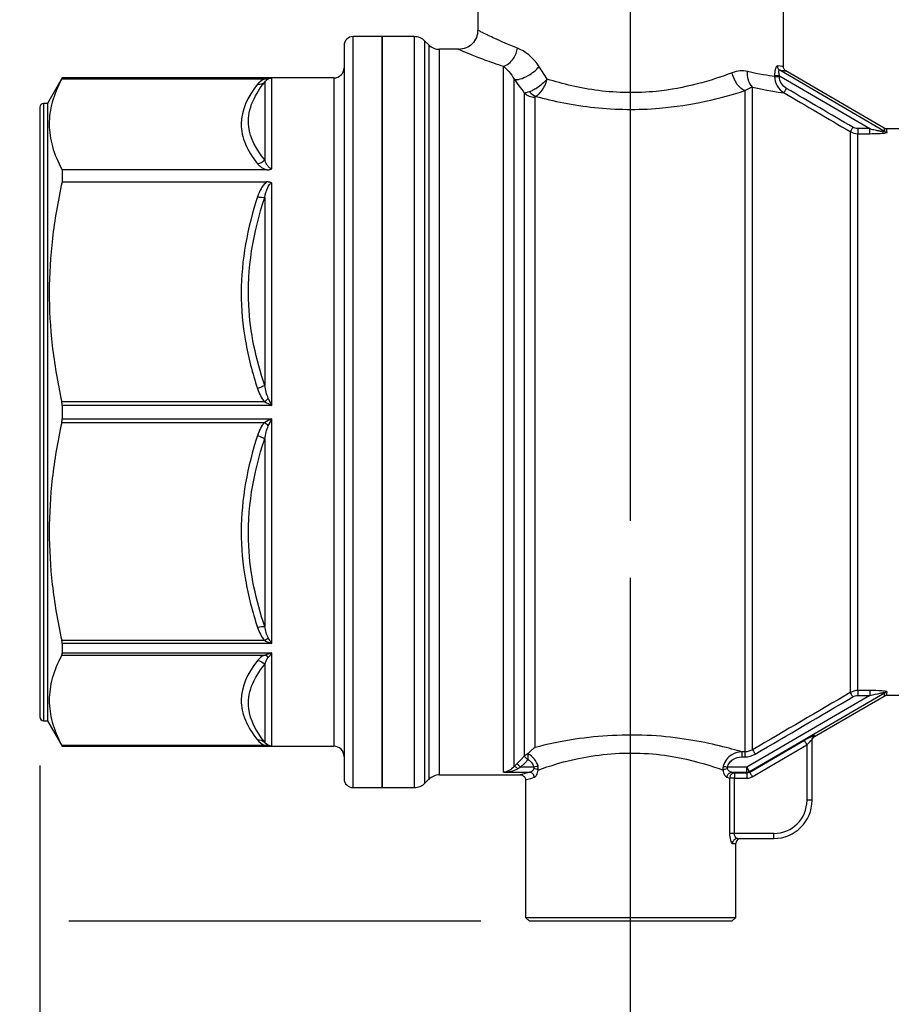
# Model space of a CAD drawing. Header units: inches. Extents: x 0.7 to 32.2, y 0.7 to 24.8.
# Tile 4 of 14: x 6.5 to 9.2, y 11.7 to 14.7. Entities that reach past the tile are written whole.
import ezdxf

# ---------------------------------------------------------------- set-up
doc = ezdxf.new("R2010")
doc.units = ezdxf.units.IN
doc.header["$LTSCALE"] = 3
doc.header["$MEASUREMENT"] = 0
doc.linetypes.add('SLD-Center', pattern=[0.75, 0.6, -0.05, 0.05, -0.05])
doc.linetypes.add('SLD-Solid', pattern=[0])
doc.layers.add('CENTER', color=40, linetype='SLD-Center')
doc.layers.add('DIMENSIONS', color=140, linetype='SLD-Solid', lineweight=25)
doc.styles.add('SLDTEXTSTYLE0', font='TXT', dxfattribs={"width": 0.7})
doc.dimstyles.new('SLDDIMSTYLE0', dxfattribs={"dimtxt": 0.254883, "dimasz": 0.39, "dimexe": 0, "dimexo": 0.0625, "dimgap": 0.063721, "dimtad": 0, "dimtih": 1, "dimtoh": 1, "dimrnd": 1e-09, "dimzin": 12, "dimdsep": 46, "dimtxsty": 'SLDTEXTSTYLE0', "dimsah": 1, "dimcen": 0.09, "dimadec": 0, "dimazin": 3, "dimtfac": 1, "dimtmove": 0, "dimatfit": 0, "dimfxl": 0, "dimfrac": 2, "dimtolj": 1, "dimtzin": 12, "dimarcsym": 0})
doc.dimstyles.new('SLDDIMSTYLE1', dxfattribs={"dimtxt": 0.254883, "dimasz": 0.39, "dimexe": 0, "dimexo": 0.0625, "dimgap": 0.063721, "dimtad": 0, "dimtih": 1, "dimtoh": 1, "dimrnd": 1e-09, "dimzin": 12, "dimdsep": 46, "dimtxsty": 'SLDTEXTSTYLE0', "dimsah": 1, "dimcen": 0.09, "dimadec": 0, "dimazin": 3, "dimtfac": 1, "dimtofl": 0, "dimtmove": 0, "dimatfit": 3, "dimfxl": 0, "dimfrac": 2, "dimtolj": 1, "dimtzin": 12, "dimarcsym": 0})

# ---------------------------------------------------------------- blocks, each defined once
blk = doc.blocks.new('_D')
at = {"layer": 'DIMENSIONS'}
for p, q in [((10.2627, 12.4305), (10.2627, 10.1885)), ((8.432, 11.0604), (8.432, 10.1885)), ((8.432, 10.5635), (7.682, 10.5635)), ((8.9557, 10.5635), (8.8702, 10.5635)), ((8.8702, 10.5635), (8.8702, 10.1584)), ((9.7132, 10.5635), (9.7987, 10.5635)), ((9.7987, 10.5635), (9.7987, 10.1584)), ((10.2627, 10.5635), (11.0127, 10.5635)), ((8.8702, 10.1584), (8.9557, 10.1584)), ((9.7987, 10.1584), (9.7132, 10.1584))]:
    blk.add_line(p, q, dxfattribs=at)
for points in [[(8.432, 10.5635), (8.042, 10.6235), (8.042, 10.5035)], [(10.2627, 10.5635), (10.6527, 10.5035), (10.6527, 10.6235)]]:
    blk.add_solid(points, dxfattribs=at)
at = {"layer": 'DIMENSIONS', "char_height": 0.25, "attachment_point": 1, "style": 'SLDTEXTSTYLE0'}
for s, insert in [('1.83', (8.9557, 10.9428)), ('46.5', (8.9557, 10.4806))]:
    blk.add_mtext(s, dxfattribs=dict(at, insert=insert))
blk = doc.blocks.new('_D_1')
at = {"layer": 'DIMENSIONS'}
for p, q in [((6.6052, 12.4305), (6.6052, 8.6602)), ((10.2627, 12.4305), (10.2627, 8.6602)), ((6.6052, 9.0352), (7.8693, 9.0352)), ((8.2147, 9.0352), (8.1291, 9.0352)), ((8.1291, 9.0352), (8.1291, 8.6301)), ((8.9721, 9.0352), (9.0577, 9.0352)), ((9.0577, 9.0352), (9.0577, 8.6301)), ((10.2627, 9.0352), (9.3175, 9.0352)), ((8.1291, 8.6301), (8.2147, 8.6301)), ((9.0577, 8.6301), (8.9721, 8.6301))]:
    blk.add_line(p, q, dxfattribs=at)
for points in [[(6.6052, 9.0352), (6.9952, 8.9752), (6.9952, 9.0952)], [(10.2627, 9.0352), (9.8727, 9.0952), (9.8727, 8.9752)]]:
    blk.add_solid(points, dxfattribs=at)
at = {"layer": 'DIMENSIONS', "char_height": 0.25, "attachment_point": 1, "style": 'SLDTEXTSTYLE0'}
for s, insert in [('3.66', (8.2147, 9.4145)), ('92.9', (8.2147, 8.9524))]:
    blk.add_mtext(s, dxfattribs=dict(at, insert=insert))
blk = doc.blocks.new('_D_3')
at = {"layer": 'DIMENSIONS'}
for p, q in [((8.3349, 16.0131), (4.5882, 16.0131)), ((4.9632, 16.0131), (4.9632, 14.2929)), ((4.4784, 13.8307), (4.3929, 13.8307)), ((4.3929, 13.8307), (4.3929, 13.4256)), ((5.4479, 13.8307), (5.5335, 13.8307)), ((5.5335, 13.8307), (5.5335, 13.4256)), ((4.3929, 13.4256), (4.4784, 13.4256)), ((5.5335, 13.4256), (5.4479, 13.4256)), ((4.9632, 11.9486), (4.9632, 13.3686)), ((6.5152, 11.9486), (4.5882, 11.9486)), ((7.969, 11.9486), (6.6952, 11.9486))]:
    blk.add_line(p, q, dxfattribs=at)
for points in [[(4.9632, 16.0131), (4.9032, 15.6231), (5.0232, 15.6231)], [(4.9632, 11.9486), (5.0232, 12.3386), (4.9032, 12.3386)]]:
    blk.add_solid(points, dxfattribs=at)
at = {"layer": 'DIMENSIONS', "char_height": 0.25, "attachment_point": 1, "style": 'SLDTEXTSTYLE0'}
for s, insert in [('4.06', (4.5845, 14.2101)), ('103.2', (4.4784, 13.7479))]:
    blk.add_mtext(s, dxfattribs=dict(at, insert=insert))
blk = doc.blocks.new('_D_4')
at = {"layer": 'DIMENSIONS'}
for p, q in [((8.432, 13.1872), (8.432, 18.1742)), ((14.5854, 16.5934), (14.5854, 18.1742)), ((8.432, 17.7992), (10.7995, 17.7992)), ((11.1449, 17.7992), (11.0593, 17.7992)), ((11.0593, 17.7992), (11.0593, 17.3942)), ((12.1144, 17.7992), (12.2, 17.7992)), ((12.2, 17.7992), (12.2, 17.3942)), ((14.5854, 17.7992), (12.4598, 17.7992)), ((11.0593, 17.3942), (11.1449, 17.3942)), ((12.2, 17.3942), (12.1144, 17.3942))]:
    blk.add_line(p, q, dxfattribs=at)
for points in [[(8.432, 17.7992), (8.822, 17.7392), (8.822, 17.8592)], [(14.5854, 17.7992), (14.1954, 17.8592), (14.1954, 17.7392)]]:
    blk.add_solid(points, dxfattribs=at)
at = {"layer": 'DIMENSIONS', "char_height": 0.25, "attachment_point": 1, "style": 'SLDTEXTSTYLE0'}
for s, insert in [('6.15', (11.251, 18.1786)), ('156.3', (11.1449, 17.7164))]:
    blk.add_mtext(s, dxfattribs=dict(at, insert=insert))

msp = doc.modelspace()

# ---------------------------------------------------------------- linework, layer by layer
for p, q in [((7.9595, 15.3443), (7.9595, 14.7045)), ((8.9044, 14.5923), (8.9044, 14.7795)), ((7.6642, 14.6849), (7.5737, 14.6849)), ((7.5737, 12.362), (7.5737, 14.6849)), ((7.7628, 14.6849), (7.6642, 14.6849)), ((7.6642, 14.6849), (7.6642, 12.362)), ((7.6642, 14.5964), (7.6642, 14.6849)), ((7.7628, 14.6849), (7.7628, 12.362)), ((7.5461, 14.6573), (7.5461, 12.3896)), ((7.8079, 14.6593), (7.7962, 14.671)), ((7.7962, 12.3759), (7.7962, 14.671)), ((7.8079, 14.6593), (7.8079, 12.3876)), ((7.9005, 14.6455), (7.8413, 14.6455)), ((7.8413, 12.4014), (7.8413, 14.6455)), ((7.6642, 12.362), (7.6642, 14.5964)), ((8.0384, 12.4094), (8.0384, 14.5929)), ((8.8772, 14.5633), (8.8772, 14.5617)), ((8.892, 14.5617), (8.892, 14.5633)), ((8.892, 14.5633), (9.1714, 14.4001)), ((9.2174, 14.3913), (8.893, 14.5808)), ((9.2156, 14.4016), (8.9122, 14.5788)), ((6.6743, 14.5569), (6.6288, 14.4782)), ((6.6731, 14.5543), (7.3007, 14.5543)), ((7.5146, 14.5569), (6.6743, 14.5569)), ((6.6743, 14.5569), (6.6743, 14.5567)), ((6.6743, 14.5567), (7.323, 14.5567)), ((7.3007, 14.5443), (7.3007, 14.3039)), ((7.323, 14.2765), (7.323, 14.5567)), ((7.5146, 14.5569), (7.5146, 12.49)), ((8.0718, 12.4269), (8.0718, 14.553)), ((8.8091, 12.4792), (8.8091, 14.5284)), ((8.1032, 14.5104), (8.1032, 12.4588)), ((8.1366, 12.4861), (8.1366, 14.4977)), ((8.7854, 14.5177), (8.7854, 12.4727)), ((6.6052, 14.4664), (6.6052, 12.5805)), ((6.6288, 14.4782), (6.617, 14.4782)), ((6.617, 14.4782), (6.617, 12.5687)), ((6.6288, 14.4782), (6.6288, 12.5687)), ((9.111, 14.391), (9.111, 12.6559)), ((9.1714, 14.4001), (9.1347, 14.4001)), ((9.1347, 12.6623), (9.1347, 14.3846)), ((9.1347, 14.3846), (9.1714, 14.3846)), ((9.3496, 14.3994), (9.2236, 14.3994)), ((6.6743, 14.2726), (6.6743, 14.2353)), ((7.3071, 14.2726), (6.6743, 14.2726)), ((6.6743, 14.2353), (7.3071, 14.2353)), ((7.323, 13.5438), (7.323, 14.2312)), ((7.3007, 14.1868), (7.3007, 13.6062)), ((7.3007, 13.5552), (6.6731, 13.5552)), ((6.6743, 13.5438), (6.6743, 13.5031)), ((7.323, 13.5438), (6.6743, 13.5438)), ((6.6731, 13.4916), (7.3007, 13.4916)), ((6.6743, 13.5031), (7.323, 13.5031)), ((7.323, 12.8072), (7.323, 13.5031)), ((7.3007, 13.4406), (7.3007, 12.8601)), ((7.3007, 12.817), (6.6731, 12.817)), ((6.6743, 12.8072), (6.6743, 12.7784)), ((7.323, 12.8072), (6.6743, 12.8072)), ((6.6731, 12.772), (7.3007, 12.772)), ((6.6743, 12.7784), (7.323, 12.7784)), ((7.323, 12.4902), (7.323, 12.7784)), ((7.3007, 12.743), (7.3007, 12.5026)), ((9.1714, 12.6468), (8.7917, 12.425)), ((8.7996, 12.4115), (9.2174, 12.6556)), ((9.0008, 12.5198), (9.2156, 12.6453)), ((9.1714, 12.6623), (9.1347, 12.6623)), ((9.1347, 12.6468), (9.1714, 12.6468)), ((9.2236, 12.6475), (9.3496, 12.6475)), ((6.617, 12.5687), (6.6288, 12.5687)), ((6.6288, 12.5687), (6.6743, 12.49)), ((7.3007, 12.4926), (6.6731, 12.4926)), ((6.6743, 12.4902), (6.6743, 12.49)), ((7.323, 12.4902), (6.6743, 12.4902)), ((6.6743, 12.49), (7.5146, 12.49)), ((8.9693, 12.508), (8.8002, 12.4092)), ((8.8081, 12.3957), (8.9772, 12.4944)), ((8.9772, 12.4944), (8.9772, 12.3227)), ((8.993, 12.3227), (8.993, 12.5097)), ((8.7854, 12.4727), (8.7762, 12.4727)), ((8.7762, 12.4571), (8.7854, 12.4571)), ((7.8413, 12.4014), (8.0915, 12.4014)), ((8.0384, 12.4094), (8.1196, 12.4094)), ((8.1322, 12.425), (8.0918, 12.425)), ((8.7917, 12.425), (8.7317, 12.425)), ((8.7443, 12.4094), (8.7917, 12.4094)), ((8.7923, 12.4071), (8.7528, 12.4071)), ((8.7528, 12.4071), (8.7528, 12.3914)), ((8.7996, 12.4115), (8.7917, 12.425)), ((8.7917, 12.4094), (8.7917, 12.425)), ((8.7917, 12.4094), (8.7923, 12.4071)), ((8.8002, 12.4092), (8.7996, 12.4115)), ((7.7962, 12.3759), (7.8079, 12.3876)), ((8.1072, 12.3857), (8.1072, 11.9604)), ((8.738, 12.3914), (8.738, 12.2203)), ((8.7528, 12.3914), (8.738, 12.3914)), ((8.7528, 12.3914), (8.7923, 12.3914)), ((8.7528, 12.2203), (8.7528, 12.3914)), ((7.5737, 12.362), (7.6642, 12.362)), ((7.6642, 12.362), (7.7628, 12.362)), ((8.993, 12.3227), (8.9772, 12.3227)), ((8.8749, 12.2203), (8.7528, 12.2203)), ((8.8749, 12.2045), (8.8749, 12.2203)), ((8.747, 12.1888), (8.7568, 12.1888)), ((8.7568, 11.9604), (8.7568, 12.1888)), ((8.7623, 12.2045), (8.8749, 12.2045)), ((8.1072, 11.9604), (8.119, 11.9486)), ((8.1072, 11.9604), (8.7568, 11.9604)), ((8.745, 11.9486), (8.119, 11.9486)), ((8.745, 11.9486), (8.7568, 11.9604))]:
    msp.add_line(p, q)
at = {"flags": 128}
for points in [[(8.1032, 12.4588), (8.0905, 12.4461), (8.0806, 12.436)], [(8.0918, 12.425), (8.1044, 12.4378), (8.1143, 12.4478)]]:
    msp.add_lwpolyline(points, dxfattribs=at)
for centre, radius, start, end in [((7.5737, 14.6573), 0.0276, 90, 180), ((7.7628, 14.6376), 0.0472, 45, 90), ((7.8413, 14.6927), 0.0472, 225, 270), ((7.5146, 14.5884), 0.0315, 270, 0), ((6.617, 14.4664), 0.0118, 90, 180), ((6.617, 12.5805), 0.0118, 180, 270), ((7.5146, 12.4585), 0.0315, 0, 90), ((7.8413, 12.3541), 0.0472, 90, 135), ((7.5737, 12.3896), 0.0276, 180, 270), ((7.7628, 12.4093), 0.0472, 270, 315), ((8.8749, 12.3227), 0.1024, 270, 0), ((8.8749, 12.3227), 0.1181, 270, 0), ((8.7725, 12.1888), 0.0157, 90, 180)]:
    msp.add_arc(centre, radius, start, end)
for points, knots in [([(7.9596, 14.7045), (7.9587, 14.6967), (7.9569, 14.6813), (7.9433, 14.6617), (7.9237, 14.6482), (7.9083, 14.6464), (7.9005, 14.6454)], [0, 0, 0, 0, 0.250385, 0.500126, 0.750051, 1, 1, 1, 1]), ([(8.0821, 14.6492), (8.0682, 14.6548), (8.042, 14.6654), (8.0127, 14.6786), (7.9937, 14.6877), (7.9814, 14.6936), (7.9732, 14.6976), (7.9635, 14.7025), (7.9569, 14.7058), (7.9595, 14.7045), (7.9595, 14.7045)], [0, 0, 0, 0, 0.189828, 0.356822, 0.501099, 0.5878, 0.673022, 0.756791, 0.999711, 1, 1, 1, 1]), ([(8.0384, 14.5929), (8.05, 14.596), (8.0702, 14.6118), (8.0803, 14.638), (8.0821, 14.6492)], [0, 0, 0, 0, 0.571429, 1, 1, 1, 1]), ([(7.9005, 14.6455), (7.9005, 14.6455), (7.8975, 14.6468), (7.9079, 14.6422), (7.9339, 14.6315), (7.9774, 14.614), (8.018, 14.6), (8.0384, 14.5929)], [0, 0, 0, 0, 0.000318, 0.247212, 0.496959, 0.746888, 1, 1, 1, 1]), ([(8.0718, 14.553), (8.0764, 14.5515), (8.0893, 14.5521), (8.1191, 14.5648), (8.14, 14.5816), (8.1489, 14.5918)], [0, 0, 0, 0, 0.285714, 0.571429, 1, 1, 1, 1]), ([(8.8858, 14.5943), (8.8846, 14.5944), (8.882, 14.5925), (8.8782, 14.5817), (8.8772, 14.5701), (8.8772, 14.5633)], [0, 0, 0, 0, 0.0344853, 0.0689707, 0.1206987, 0.1206987, 0.1206987, 0.1206987]), ([(8.8858, 14.5943), (8.8858, 14.5912), (8.8873, 14.5858), (8.8911, 14.582), (8.893, 14.5808)], [0, 0, 0, 0, 0.571429, 1, 1, 1, 1]), ([(8.9121, 14.5787), (8.911, 14.5795), (8.9087, 14.581), (8.9063, 14.5844), (8.9046, 14.5882), (8.9044, 14.5909), (8.9043, 14.5923)], [0, 0, 0, 0, 0.250048, 0.499995, 0.750009, 1, 1, 1, 1]), ([(8.7462, 14.5729), (8.6815, 14.5485), (8.5443, 14.5083), (8.3308, 14.5115), (8.2218, 14.5382), (8.1737, 14.5534)], [8.561888, 8.561888, 8.561888, 8.561888, 9.326877, 9.83687, 10.33779, 10.33779, 10.33779, 10.33779]), ([(8.7854, 14.5177), (8.7753, 14.5215), (8.7577, 14.5374), (8.7482, 14.5623), (8.7462, 14.5729)], [0, 0, 0, 0, 0.571429, 1, 1, 1, 1]), ([(8.8091, 14.5284), (8.8026, 14.5345), (8.7941, 14.5497), (8.7927, 14.5688), (8.7934, 14.577)], [0, 0, 0, 0, 0.571429, 1, 1, 1, 1]), ([(8.892, 14.5633), (8.8888, 14.5633), (8.8856, 14.5633), (8.8803, 14.5633), (8.8782, 14.5633), (8.8772, 14.5633)], [0, 0, 0, 0, 0.5, 0.5, 1, 1, 1, 1]), ([(8.8772, 14.5617), (8.8782, 14.5617), (8.8803, 14.5617), (8.8856, 14.5617), (8.8888, 14.5617), (8.892, 14.5617)], [0, 0, 0, 0, 0.5, 0.5, 1, 1, 1, 1]), ([(8.893, 14.5808), (8.8927, 14.5808), (8.8921, 14.581), (8.8913, 14.5808), (8.8905, 14.5802), (8.8898, 14.579), (8.8894, 14.5767), (8.8894, 14.5736), (8.89, 14.5701), (8.8909, 14.5665), (8.8916, 14.5644), (8.892, 14.5633)], [0, 0, 0, 0, 0.079616, 0.154492, 0.225822, 0.333849, 0.445664, 0.584543, 0.745265, 0.865781, 1, 1, 1, 1]), ([(8.893, 14.5808), (8.8986, 14.5802), (8.9098, 14.579), (8.9114, 14.5789), (8.9122, 14.5788)], [0, 0, 0, 0, 0.499481, 1, 1, 1, 1]), ([(6.6731, 14.5543), (6.6597, 14.5292), (6.6501, 14.5054), (6.6374, 14.4589), (6.6344, 14.4362), (6.6346, 14.3909), (6.6378, 14.3682), (6.6508, 14.3216), (6.6606, 14.2978), (6.6743, 14.2726)], [0, 0, 0, 0, 0.25, 0.25, 0.5, 0.5, 0.75, 0.75, 1, 1, 1, 1]), ([(7.2784, 14.5374), (7.2467, 14.4978), (7.2283, 14.4562), (7.2279, 14.3938), (7.2324, 14.373), (7.2498, 14.3319), (7.2625, 14.3116), (7.2784, 14.2917)], [0, 0, 0, 0, 0.5, 0.5, 0.75, 0.75, 1, 1, 1, 1]), ([(7.3007, 14.3039), (7.2735, 14.3367), (7.2316, 14.4166), (7.2644, 14.4992), (7.3007, 14.5443)], [0, 0, 0, 0, 0.707436, 1.650685, 1.650685, 1.650685, 1.650685]), ([(7.3118, 14.554), (7.3154, 14.5556), (7.3191, 14.5565), (7.3228, 14.5567), (7.3229, 14.5567), (7.323, 14.5567)], [-0.08206188, -0.08206188, -0.08206188, -0.08206188, -0.00160652, -0.00160652, 0, 0, 0, 0]), ([(8.1737, 14.5534), (8.1736, 14.5533), (8.1736, 14.5532), (8.165, 14.5432), (8.1497, 14.5299), (8.1299, 14.5185), (8.1224, 14.5154), (8.1189, 14.5142)], [-0.00025301, -0.00025301, -0.00025301, -0.00025301, 0, 0, 0.02264497, 0.0301933, 0.03774162, 0.03774162, 0.03774162, 0.03774162]), ([(8.1385, 14.5), (8.1415, 14.5016), (8.1475, 14.5058), (8.1617, 14.5212), (8.1702, 14.5394), (8.1737, 14.5531), (8.1737, 14.5533), (8.1737, 14.5534)], [-0.00025301, -0.00025301, -0.00025301, -0.00025301, 0.00729532, 0.01484364, 0.03748861, 0.03748861, 0.03774162, 0.03774162, 0.03774162, 0.03774162]), ([(8.1385, 14.5), (8.1933, 14.4852), (8.3169, 14.4595), (8.5583, 14.4565), (8.7127, 14.4945), (8.7854, 14.5177)], [8.561888, 8.561888, 8.561888, 8.561888, 9.071881, 9.581874, 10.346863, 10.346863, 10.346863, 10.346863]), ([(9.1347, 14.4001), (9.1347, 14.3964), (9.1347, 14.3928), (9.1347, 14.3872), (9.1347, 14.3853), (9.1347, 14.3846)], [0, 0, 0, 0, 0.5, 0.5, 1, 1, 1, 1]), ([(9.1714, 14.3846), (9.1714, 14.3853), (9.1714, 14.3872), (9.1714, 14.3928), (9.1714, 14.3964), (9.1714, 14.4001)], [0, 0, 0, 0, 0.5, 0.5, 1, 1, 1, 1]), ([(9.1714, 14.4001), (9.1743, 14.3994), (9.1797, 14.398), (9.1873, 14.3963), (9.1939, 14.3948), (9.1988, 14.3937), (9.2024, 14.393), (9.2058, 14.3924), (9.2095, 14.3917), (9.2131, 14.3912), (9.2157, 14.3909), (9.2173, 14.3909), (9.2174, 14.3912), (9.2174, 14.3913)], [0, 0, 0, 0, 0.172476, 0.323673, 0.45365, 0.5625, 0.61991, 0.672092, 0.768271, 0.846412, 0.908231, 0.957192, 1, 1, 1, 1]), ([(9.1714, 14.3846), (9.1809, 14.3846), (9.1967, 14.3849), (9.2145, 14.3862), (9.2235, 14.3878), (9.2254, 14.3888), (9.2253, 14.3892)], [0, 0, 0, 0, 0.0721916, 0.1203193, 0.1443832, 0.1684471, 0.1684471, 0.1684471, 0.1684471]), ([(9.2236, 14.3994), (9.2222, 14.3995), (9.2194, 14.3997), (9.2169, 14.4009), (9.2156, 14.4016)], [0, 0, 0, 0, 0.499999, 1, 1, 1, 1]), ([(7.2784, 14.2917), (7.2813, 14.2882), (7.2848, 14.2847), (7.2915, 14.2797), (7.294, 14.2781), (7.2998, 14.2751), (7.3032, 14.2738), (7.3071, 14.2726)], [0, 0, 0, 0, 0.5, 0.5, 0.75, 0.75, 1, 1, 1, 1]), ([(7.323, 14.2765), (7.3193, 14.2765), (7.3127, 14.2803), (7.3056, 14.2905), (7.3023, 14.2989), (7.3007, 14.3039)], [-0.2980604, -0.2980604, -0.2980604, -0.2980604, -0.2433855, -0.1887106, -0.1066982, -0.1066982, -0.1066982, -0.1066982]), ([(7.3071, 14.2726), (7.3073, 14.2726), (7.3078, 14.2726), (7.3089, 14.2726), (7.3105, 14.2727), (7.3126, 14.2729), (7.3155, 14.2734), (7.3186, 14.2742), (7.3213, 14.2754), (7.3225, 14.2762), (7.323, 14.2765)], [0, 0, 0, 0, 0.027852, 0.090473, 0.18577, 0.309676, 0.45659, 0.708776, 0.882878, 1, 1, 1, 1]), ([(6.6743, 14.2353), (6.6606, 14.1746), (6.6508, 14.117), (6.6378, 14.0045), (6.6346, 13.9498), (6.6344, 13.8403), (6.6374, 13.7855), (6.6501, 13.6733), (6.6597, 13.6158), (6.6731, 13.5552)], [0, 0, 0, 0, 0.25, 0.25, 0.5, 0.5, 0.75, 0.75, 1, 1, 1, 1]), ([(7.3071, 14.2353), (7.3031, 14.2326), (7.2998, 14.2292), (7.294, 14.222), (7.2915, 14.2182), (7.2847, 14.2063), (7.2813, 14.1977), (7.2784, 14.1891)], [0, 0, 0, 0, 0.25, 0.25, 0.5, 0.5, 1, 1, 1, 1]), ([(7.3007, 14.1868), (7.3028, 14.1979), (7.3062, 14.2116), (7.3143, 14.2268), (7.3193, 14.2312), (7.323, 14.2312)], [-0.1913616, -0.1913616, -0.1913616, -0.1913616, -0.0820121, -0.0546748, 0, 0, 0, 0]), ([(7.323, 14.2312), (7.3225, 14.2315), (7.3214, 14.2323), (7.3191, 14.2334), (7.316, 14.2344), (7.3128, 14.235), (7.31, 14.2353), (7.3082, 14.2354), (7.3073, 14.2353), (7.3071, 14.2353)], [0, 0, 0, 0, 0.111373, 0.266152, 0.478781, 0.684958, 0.848722, 0.956429, 1, 1, 1, 1]), ([(7.2784, 14.1891), (7.2467, 14.0935), (7.2283, 13.9931), (7.2279, 13.8425), (7.2324, 13.7922), (7.2498, 13.6929), (7.2625, 13.6438), (7.2784, 13.596)], [0, 0, 0, 0, 0.5, 0.5, 0.75, 0.75, 1, 1, 1, 1]), ([(7.3007, 13.6062), (7.2735, 13.6865), (7.2315, 13.8815), (7.2644, 14.0792), (7.3007, 14.1868)], [0, 0, 0, 0, 0.707444, 1.650702, 1.650702, 1.650702, 1.650702]), ([(7.323, 13.5438), (7.3229, 13.5439), (7.3228, 13.5441), (7.3191, 13.5516), (7.3154, 13.559), (7.3118, 13.5661)], [-0.00160954, -0.00160954, -0.00160954, -0.00160954, 0, 0, 0.08045236, 0.08045236, 0.08045236, 0.08045236]), ([(6.6731, 13.4916), (6.6598, 13.4315), (6.6502, 13.3744), (6.6376, 13.263), (6.6345, 13.2087), (6.6345, 13.1), (6.6376, 13.0456), (6.6502, 12.9342), (6.6598, 12.8771), (6.6731, 12.817)], [0, 0, 0, 0, 0.25, 0.25, 0.5, 0.5, 0.75, 0.75, 1, 1, 1, 1]), ([(7.3118, 13.4808), (7.3154, 13.4879), (7.3191, 13.4953), (7.3228, 13.5028), (7.3229, 13.5029), (7.323, 13.5031)], [-0.08206181, -0.08206181, -0.08206181, -0.08206181, -0.00159889, -0.00159889, 0, 0, 0, 0]), ([(7.2784, 13.4509), (7.2467, 13.3552), (7.2283, 13.2547), (7.2279, 13.104), (7.2324, 13.0538), (7.2498, 12.9546), (7.2625, 12.9056), (7.2784, 12.8577)], [0, 0, 0, 0, 0.5, 0.5, 0.75, 0.75, 1, 1, 1, 1]), ([(7.3007, 12.8601), (7.2735, 12.9407), (7.2316, 13.1362), (7.2644, 13.3337), (7.3007, 13.4406)], [0, 0, 0, 0, 0.707436, 1.650685, 1.650685, 1.650685, 1.650685]), ([(7.323, 12.8072), (7.3229, 12.8073), (7.3228, 12.8074), (7.3191, 12.8128), (7.3154, 12.8187), (7.3118, 12.8249)], [-0.00159889, -0.00159889, -0.00159889, -0.00159889, 0, 0, 0.08046292, 0.08046292, 0.08046292, 0.08046292]), ([(6.6731, 12.772), (6.6598, 12.7471), (6.6502, 12.7235), (6.6376, 12.6773), (6.6345, 12.6548), (6.6345, 12.6098), (6.6376, 12.5873), (6.6502, 12.5411), (6.6598, 12.5175), (6.6731, 12.4926)], [0, 0, 0, 0, 0.25, 0.25, 0.5, 0.5, 0.75, 0.75, 1, 1, 1, 1]), ([(7.3118, 12.7646), (7.3154, 12.7684), (7.3191, 12.773), (7.3228, 12.7782), (7.3229, 12.7783), (7.323, 12.7784)], [-0.08206183, -0.08206183, -0.08206183, -0.08206183, -0.00160097, -0.00160097, 0, 0, 0, 0]), ([(7.2784, 12.7551), (7.2467, 12.7155), (7.2283, 12.6739), (7.2279, 12.6115), (7.2324, 12.5907), (7.2498, 12.5496), (7.2625, 12.5293), (7.2784, 12.5095)], [0, 0, 0, 0, 0.5, 0.5, 0.75, 0.75, 1, 1, 1, 1]), ([(7.3007, 12.5026), (7.2735, 12.5364), (7.2315, 12.6181), (7.2644, 12.6993), (7.3007, 12.743)], [0, 0, 0, 0, 0.707444, 1.650702, 1.650702, 1.650702, 1.650702]), ([(9.1347, 12.6623), (9.1347, 12.6616), (9.1347, 12.6597), (9.1347, 12.6541), (9.1347, 12.6504), (9.1347, 12.6468)], [0, 0, 0, 0, 0.5, 0.5, 1, 1, 1, 1]), ([(9.2253, 12.6576), (9.2254, 12.6581), (9.2223, 12.6596), (9.2032, 12.6618), (9.184, 12.6623), (9.1714, 12.6623)], [0, 0, 0, 0, 0.0240591, 0.0721773, 0.1684137, 0.1684137, 0.1684137, 0.1684137]), ([(9.1714, 12.6468), (9.1824, 12.6496), (9.1991, 12.6534), (9.2153, 12.6562), (9.2176, 12.6559), (9.2174, 12.6556)], [0, 0, 0, 0, 0.0962364, 0.1443546, 0.1684137, 0.1684137, 0.1684137, 0.1684137]), ([(9.2157, 12.6454), (9.2169, 12.646), (9.2194, 12.6472), (9.2222, 12.6474), (9.2236, 12.6475)], [0, 0, 0, 0, 0.499998, 1, 1, 1, 1]), ([(8.7762, 12.4727), (8.7406, 12.4831), (8.653, 12.5067), (8.4591, 12.5298), (8.2766, 12.519), (8.1706, 12.495), (8.1366, 12.4862)], [5.276211, 5.276211, 5.276211, 5.276211, 5.891619, 6.199323, 6.814731, 7.224008, 7.224008, 7.224008, 7.224008]), ([(9.0008, 12.5232), (9.0008, 12.5236), (8.999, 12.5233), (8.9893, 12.5191), (8.978, 12.513), (8.9693, 12.508)], [0, 0, 0, 0, 0.0380455, 0.0570683, 0.1331593, 0.1331593, 0.1331593, 0.1331593]), ([(8.993, 12.5062), (8.9931, 12.5076), (8.9933, 12.5103), (8.9949, 12.5141), (8.9974, 12.5174), (8.9997, 12.519), (9.0008, 12.5198)], [0, 0, 0, 0, 0.250093, 0.500028, 0.750014, 1, 1, 1, 1]), ([(7.323, 12.4902), (7.3229, 12.4902), (7.3228, 12.4902), (7.3191, 12.4904), (7.3154, 12.4913), (7.3118, 12.4929)], [-0.00160097, -0.00160097, -0.00160097, -0.00160097, 0, 0, 0.08046087, 0.08046087, 0.08046087, 0.08046087]), ([(8.9772, 12.4944), (8.9753, 12.4978), (8.9734, 12.5011), (8.9705, 12.506), (8.9695, 12.5076), (8.9693, 12.508)], [0, 0, 0, 0, 0.5, 0.5, 1, 1, 1, 1]), ([(8.9772, 12.4944), (8.9815, 12.4995), (8.9872, 12.5055), (8.9921, 12.5097), (8.993, 12.5101), (8.993, 12.5097)], [0, 0, 0, 0, 0.076091, 0.0951138, 0.1331593, 0.1331593, 0.1331593, 0.1331593]), ([(8.1155, 12.4489), (8.1154, 12.4499), (8.1153, 12.4519), (8.1151, 12.4548), (8.115, 12.4577), (8.1148, 12.4604), (8.1147, 12.4628), (8.1146, 12.4649), (8.1146, 12.4659), (8.1146, 12.4663)], [0, 0, 0, 0, 0.1354, 0.273444, 0.413847, 0.556335, 0.701024, 0.848658, 1, 1, 1, 1]), ([(8.1149, 12.4674), (8.1162, 12.4689), (8.1188, 12.4717), (8.123, 12.4757), (8.1273, 12.4795), (8.1318, 12.483), (8.135, 12.4851), (8.1366, 12.4861)], [0, 0, 0, 0, 0.2115187, 0.4171606, 0.6170427, 0.8112829, 1, 1, 1, 1]), ([(8.1464, 12.4164), (8.1781, 12.4278), (8.2782, 12.4615), (8.455, 12.4746), (8.615, 12.4508), (8.6872, 12.4273), (8.7176, 12.4164)], [5.083747, 5.083747, 5.083747, 5.083747, 5.685488, 6.300896, 6.6086, 7.186972, 7.186972, 7.186972, 7.186972]), ([(8.7762, 12.4727), (8.7653, 12.4725), (8.7469, 12.4676), (8.7268, 12.4497), (8.7201, 12.4355), (8.7184, 12.428)], [0, 0, 0, 0, 0.0641386, 0.1068977, 0.1496567, 0.1496567, 0.1496567, 0.1496567]), ([(8.7317, 12.425), (8.7328, 12.4298), (8.7348, 12.4344), (8.7405, 12.4425), (8.7441, 12.4459), (8.7563, 12.4544), (8.7663, 12.4571), (8.7762, 12.4571)], [0, 0, 0, 0, 0.25, 0.25, 0.5, 0.5, 1, 1, 1, 1]), ([(8.7762, 12.4727), (8.7762, 12.4721), (8.7762, 12.4702), (8.7762, 12.4646), (8.7762, 12.4609), (8.7762, 12.4571)], [0, 0, 0, 0, 0.5, 0.5, 1, 1, 1, 1]), ([(8.0718, 12.4269), (8.0621, 12.4165), (8.0501, 12.4108), (8.0385, 12.4094), (8.0384, 12.4094), (8.0384, 12.4094)], [0.0299581, 0.0299581, 0.0299581, 0.0299581, 0.174965, 0.174965, 0.1756601, 0.1756601, 0.1756601, 0.1756601]), ([(8.0829, 12.4205), (8.0801, 12.4229), (8.0752, 12.4264), (8.0724, 12.4271), (8.0718, 12.4269)], [0, 0, 0, 0, 0.571429, 1, 1, 1, 1]), ([(8.1155, 12.4489), (8.1196, 12.4462), (8.1233, 12.4427), (8.129, 12.4345), (8.1311, 12.4299), (8.1322, 12.425)], [0, 0, 0, 0, 0.5, 0.5, 1, 1, 1, 1]), ([(8.1456, 12.428), (8.1444, 12.4278), (8.1407, 12.4269), (8.1353, 12.4257), (8.1322, 12.425)], [0, 0, 0, 0, 0.428571, 1, 1, 1, 1]), ([(8.0384, 12.4094), (8.0385, 12.4094), (8.0385, 12.4094), (8.054, 12.4101), (8.0701, 12.4137), (8.0829, 12.4205)], [0.0299581, 0.0299581, 0.0299581, 0.0299581, 0.0306532, 0.0306532, 0.1756601, 0.1756601, 0.1756601, 0.1756601]), ([(8.1196, 12.4094), (8.1119, 12.4073), (8.0966, 12.403), (8.0891, 12.4007), (8.0915, 12.4014), (8.0915, 12.4014)], [0, 0, 0, 0, 0.499678, 0.997584, 1, 1, 1, 1]), ([(8.0914, 12.4014), (8.0935, 12.4012), (8.0976, 12.4007), (8.1028, 12.3971), (8.1064, 12.3918), (8.1069, 12.3877), (8.1072, 12.3857)], [0, 0, 0, 0, 0.250144, 0.49999, 0.749857, 1, 1, 1, 1]), ([(8.7176, 12.4164), (8.7187, 12.4171), (8.7225, 12.4189), (8.7282, 12.4202), (8.7314, 12.4207)], [0, 0, 0, 0, 0.428571, 1, 1, 1, 1]), ([(8.7528, 12.4071), (8.7521, 12.407), (8.7507, 12.4069), (8.7486, 12.4063), (8.7468, 12.4056), (8.7452, 12.4046), (8.7437, 12.4035), (8.7419, 12.4018), (8.74, 12.3991), (8.7384, 12.3954), (8.7381, 12.3927), (8.738, 12.3914)], [0, 0, 0, 0, 0.095386, 0.185906, 0.271573, 0.352468, 0.428721, 0.500509, 0.669482, 0.835057, 1, 1, 1, 1]), ([(8.7917, 12.4094), (8.7924, 12.4094), (8.7938, 12.4095), (8.7958, 12.4099), (8.7978, 12.4106), (8.799, 12.4112), (8.7996, 12.4115)], [0, 0, 0, 0, 0.250065, 0.5, 0.749935, 1, 1, 1, 1]), ([(8.7923, 12.3914), (8.7923, 12.3952), (8.7923, 12.3991), (8.7923, 12.4048), (8.7923, 12.4067), (8.7923, 12.4071)], [0, 0, 0, 0, 0.5, 0.5, 1, 1, 1, 1]), ([(8.8002, 12.4092), (8.8004, 12.4089), (8.8014, 12.4073), (8.8043, 12.4023), (8.8062, 12.399), (8.8081, 12.3957)], [0, 0, 0, 0, 0.5, 0.5, 1, 1, 1, 1]), ([(8.1072, 12.3857), (8.1072, 12.3857), (8.105, 12.385), (8.1121, 12.3873), (8.1266, 12.3916), (8.134, 12.3938)], [0, 0, 0, 0, 0.002376, 0.488721, 1, 1, 1, 1]), ([(8.738, 12.2203), (8.738, 12.2131), (8.7401, 12.1964), (8.7448, 12.1888), (8.747, 12.1888)], [0, 0, 0, 0, 0.054761, 0.1277756, 0.1277756, 0.1277756, 0.1277756]), ([(8.7623, 12.2045), (8.76, 12.2045), (8.7551, 12.2084), (8.7528, 12.2167), (8.7528, 12.2203)], [0, 0, 0, 0, 0.0730146, 0.1277756, 0.1277756, 0.1277756, 0.1277756]), ([(8.7623, 12.2045), (8.7583, 12.2045), (8.7544, 12.2028), (8.7487, 12.197), (8.747, 12.1929), (8.747, 12.1888)], [0, 0, 0, 0, 0.5, 0.5, 1, 1, 1, 1])]:
    msp.add_open_spline(points, degree=3, knots=knots)
for points in [[(8.1489, 14.5918), (8.1301, 14.6209), (8.105, 14.6402), (8.0821, 14.6492)], [(8.0384, 14.5929), (8.0498, 14.5844), (8.0624, 14.5708), (8.0718, 14.553)], [(8.1737, 14.5534), (8.1654, 14.5663), (8.1571, 14.5791), (8.1489, 14.5918)], [(8.9043, 14.5923), (8.9043, 14.5923), (8.8982, 14.5929), (8.8858, 14.5943)], [(8.7934, 14.577), (8.7789, 14.5807), (8.7626, 14.5792), (8.7462, 14.5729)], [(8.8772, 14.5617), (8.8582, 14.5639), (8.8293, 14.5681), (8.7934, 14.577)], [(8.8772, 14.5617), (8.8771, 14.5515), (8.8828, 14.5309), (8.8976, 14.5161), (8.9062, 14.511)], [(8.9141, 14.5244), (8.9076, 14.5282), (8.8963, 14.5391), (8.892, 14.5542), (8.892, 14.5617)], [(6.6731, 14.5543), (6.6739, 14.5558), (6.6743, 14.5566), (6.6743, 14.5567)], [(7.3007, 14.5543), (7.2895, 14.5496), (7.2833, 14.5435), (7.2784, 14.5374)], [(7.2784, 14.5374), (7.2868, 14.5364), (7.2951, 14.539), (7.3007, 14.5443)], [(7.323, 14.5567), (7.3155, 14.5566), (7.3079, 14.5558), (7.3007, 14.5543)], [(7.3118, 14.554), (7.3084, 14.5528), (7.3045, 14.553), (7.3007, 14.5543)], [(7.3007, 14.5443), (7.3031, 14.5479), (7.3062, 14.5514), (7.3118, 14.554)], [(8.0718, 14.553), (8.0821, 14.539), (8.0926, 14.5248), (8.1032, 14.5104)], [(8.7854, 14.5177), (8.7937, 14.5236), (8.8018, 14.5273), (8.8091, 14.5284)], [(8.8091, 14.5284), (8.8513, 14.5184), (8.8851, 14.5135), (8.9062, 14.511)], [(8.1189, 14.5142), (8.1113, 14.5117), (8.1061, 14.5106), (8.1032, 14.5104)], [(8.1032, 14.5104), (8.1119, 14.5024), (8.1242, 14.4977), (8.1366, 14.4977)], [(8.1189, 14.5142), (8.1247, 14.5075), (8.1316, 14.5024), (8.1385, 14.5)], [(8.1366, 14.4977), (8.1366, 14.4986), (8.1371, 14.4994), (8.1385, 14.5)], [(8.9062, 14.511), (8.9065, 14.5114), (8.9084, 14.5147), (8.9122, 14.5212), (8.9141, 14.5244)], [(8.9062, 14.511), (8.9745, 14.471), (9.0428, 14.431), (9.111, 14.391)], [(9.1189, 14.4044), (9.0507, 14.4444), (8.9824, 14.4844), (8.9141, 14.5244)], [(9.1189, 14.4044), (9.117, 14.4012), (9.1133, 14.3948), (9.1113, 14.3915), (9.111, 14.391)], [(9.111, 14.391), (9.1181, 14.3868), (9.1264, 14.3846), (9.1347, 14.3846)], [(9.1347, 14.4001), (9.1292, 14.4001), (9.1237, 14.4016), (9.1189, 14.4044)], [(9.2156, 14.4016), (9.2156, 14.4016), (9.2162, 14.3981), (9.2174, 14.3913)], [(9.2174, 14.3913), (9.2198, 14.3899), (9.2226, 14.3892), (9.2253, 14.3892)], [(9.2253, 14.3892), (9.2242, 14.396), (9.2236, 14.3994), (9.2236, 14.3994)], [(7.2784, 14.2917), (7.2868, 14.2927), (7.2951, 14.2972), (7.3007, 14.3039)], [(7.3007, 14.1868), (7.2951, 14.1859), (7.2868, 14.1868), (7.2784, 14.1891)], [(7.3007, 13.6062), (7.2951, 13.6022), (7.2868, 13.5984), (7.2784, 13.596)], [(7.2784, 13.596), (7.2833, 13.5814), (7.2895, 13.5665), (7.3007, 13.5552)], [(7.3118, 13.5661), (7.3062, 13.5772), (7.3031, 13.5917), (7.3007, 13.6062)], [(6.6743, 13.5438), (6.6743, 13.5478), (6.6739, 13.5516), (6.6731, 13.5552)], [(7.3118, 13.5661), (7.3084, 13.5622), (7.3045, 13.5585), (7.3007, 13.5552)], [(7.3007, 13.5552), (7.3079, 13.5515), (7.3155, 13.5477), (7.323, 13.5438)], [(6.6731, 13.4916), (6.6739, 13.4952), (6.6743, 13.4991), (6.6743, 13.5031)], [(7.3007, 13.4916), (7.2895, 13.4803), (7.2833, 13.4655), (7.2784, 13.4509)], [(7.323, 13.5031), (7.3155, 13.4992), (7.3079, 13.4953), (7.3007, 13.4916)], [(7.3118, 13.4808), (7.3084, 13.4846), (7.3045, 13.4884), (7.3007, 13.4916)], [(7.3007, 13.4406), (7.3031, 13.4551), (7.3062, 13.4697), (7.3118, 13.4808)], [(7.2784, 13.4509), (7.2868, 13.4485), (7.2951, 13.4447), (7.3007, 13.4406)], [(7.2784, 12.8577), (7.2868, 12.8601), (7.2951, 12.861), (7.3007, 12.8601)], [(7.2784, 12.8577), (7.2833, 12.8431), (7.2895, 12.8283), (7.3007, 12.817)], [(7.3118, 12.8249), (7.3062, 12.8345), (7.3031, 12.8473), (7.3007, 12.8601)], [(7.3007, 12.817), (7.3045, 12.8202), (7.3084, 12.823), (7.3118, 12.8249)], [(6.6743, 12.8072), (6.6743, 12.8101), (6.6739, 12.8134), (6.6731, 12.817)], [(7.3007, 12.817), (7.3079, 12.8133), (7.3155, 12.81), (7.323, 12.8072)], [(6.6731, 12.772), (6.6739, 12.7735), (6.6743, 12.7757), (6.6743, 12.7784)], [(7.3007, 12.772), (7.2895, 12.7673), (7.2833, 12.7612), (7.2784, 12.7551)], [(7.323, 12.7784), (7.3155, 12.7757), (7.3079, 12.7735), (7.3007, 12.772)], [(7.3118, 12.7646), (7.3084, 12.7681), (7.3045, 12.7707), (7.3007, 12.772)], [(7.3007, 12.743), (7.3031, 12.7507), (7.3062, 12.7586), (7.3118, 12.7646)], [(7.2784, 12.7551), (7.2868, 12.7542), (7.2951, 12.7496), (7.3007, 12.743)], [(9.111, 12.6559), (9.0105, 12.5969), (8.9098, 12.538), (8.8091, 12.4792)], [(8.8169, 12.4657), (8.9177, 12.5245), (9.0183, 12.5834), (9.1189, 12.6425)], [(9.1347, 12.6623), (9.1264, 12.6623), (9.1181, 12.66), (9.111, 12.6559)], [(9.111, 12.6559), (9.1113, 12.6554), (9.1133, 12.6521), (9.117, 12.6457), (9.1189, 12.6425)], [(9.1189, 12.6425), (9.1237, 12.6453), (9.1292, 12.6468), (9.1347, 12.6468)], [(9.1714, 12.6623), (9.1714, 12.6616), (9.1714, 12.6577), (9.1714, 12.6504), (9.1714, 12.6468)], [(9.2174, 12.6556), (9.2162, 12.6488), (9.2157, 12.6454), (9.2157, 12.6454)], [(9.2253, 12.6576), (9.2226, 12.6577), (9.2198, 12.6569), (9.2174, 12.6556)], [(9.2236, 12.6475), (9.2236, 12.6475), (9.2242, 12.6509), (9.2253, 12.6576)], [(8.993, 12.5097), (8.993, 12.5124), (8.9944, 12.5179), (8.9984, 12.5219), (9.0008, 12.5232)], [(9.0008, 12.5198), (9.0008, 12.5198), (9.0008, 12.5209), (9.0008, 12.5232)], [(6.6743, 12.4902), (6.6743, 12.4903), (6.6739, 12.4911), (6.6731, 12.4926)], [(7.2784, 12.5095), (7.2868, 12.5104), (7.2951, 12.5079), (7.3007, 12.5026)], [(7.2784, 12.5095), (7.2833, 12.5034), (7.2895, 12.4973), (7.3007, 12.4926)], [(7.3118, 12.4929), (7.3062, 12.4955), (7.3031, 12.4989), (7.3007, 12.5026)], [(7.3007, 12.4926), (7.3045, 12.4939), (7.3084, 12.494), (7.3118, 12.4929)], [(7.3007, 12.4926), (7.3079, 12.491), (7.3155, 12.4902), (7.323, 12.4902)], [(8.1149, 12.4674), (8.1106, 12.4652), (8.1066, 12.4622), (8.1032, 12.4588)], [(8.1032, 12.4588), (8.1035, 12.4585), (8.1061, 12.4559), (8.1116, 12.4505), (8.1143, 12.4478)], [(8.1148, 12.4674), (8.1146, 12.4671), (8.1144, 12.4667), (8.1144, 12.4663)], [(8.1456, 12.428), (8.1436, 12.4364), (8.1356, 12.4523), (8.122, 12.4627), (8.1145, 12.4663)], [(8.8091, 12.4792), (8.802, 12.475), (8.7937, 12.4727), (8.7854, 12.4727)], [(8.7854, 12.4727), (8.7854, 12.4721), (8.7854, 12.4683), (8.7854, 12.4609), (8.7854, 12.4571)], [(8.7854, 12.4571), (8.7964, 12.4571), (8.8075, 12.4601), (8.8169, 12.4657)], [(8.8091, 12.4792), (8.8093, 12.4787), (8.8112, 12.4754), (8.815, 12.4689), (8.8169, 12.4657)], [(8.0806, 12.436), (8.0776, 12.433), (8.0747, 12.4299), (8.0718, 12.4269)], [(8.0806, 12.436), (8.0809, 12.4358), (8.0836, 12.4331), (8.089, 12.4277), (8.0918, 12.425)], [(8.1143, 12.4478), (8.1147, 12.4482), (8.1151, 12.4486), (8.1155, 12.4489)], [(8.1464, 12.4164), (8.1467, 12.4201), (8.1465, 12.4242), (8.1456, 12.428)], [(8.7184, 12.428), (8.7175, 12.4242), (8.7172, 12.4201), (8.7176, 12.4164)], [(8.7184, 12.428), (8.7197, 12.4277), (8.7236, 12.4269), (8.729, 12.4256), (8.7317, 12.425)], [(8.0829, 12.4205), (8.0858, 12.422), (8.0888, 12.4235), (8.0918, 12.425)], [(8.1325, 12.4207), (8.1315, 12.4176), (8.1276, 12.4122), (8.1222, 12.4097), (8.1196, 12.4094)], [(8.134, 12.3938), (8.1339, 12.3977), (8.1306, 12.4057), (8.1233, 12.4092), (8.1196, 12.4094)], [(8.1322, 12.425), (8.1329, 12.4236), (8.1329, 12.4221), (8.1325, 12.4207)], [(8.1464, 12.4164), (8.1451, 12.4173), (8.141, 12.419), (8.1353, 12.4203), (8.1325, 12.4207)], [(8.134, 12.3938), (8.1365, 12.3945), (8.1417, 12.3993), (8.1454, 12.4102), (8.1464, 12.4164)], [(8.7176, 12.4164), (8.7185, 12.4102), (8.7223, 12.3993), (8.7274, 12.3945), (8.7299, 12.3938)], [(8.7299, 12.3938), (8.7301, 12.3977), (8.7333, 12.4057), (8.7407, 12.4092), (8.7443, 12.4094)], [(8.7314, 12.4207), (8.731, 12.4221), (8.731, 12.4236), (8.7317, 12.425)], [(8.7443, 12.4094), (8.7418, 12.4097), (8.7364, 12.4121), (8.7324, 12.4176), (8.7314, 12.4207)], [(8.7528, 12.4071), (8.7502, 12.4078), (8.7474, 12.4086), (8.7443, 12.4094)], [(8.8002, 12.4092), (8.7979, 12.4078), (8.7951, 12.407), (8.7923, 12.4071)], [(8.7923, 12.3914), (8.7978, 12.3914), (8.8034, 12.3929), (8.8081, 12.3957)], [(8.7299, 12.3938), (8.7328, 12.3929), (8.7355, 12.3921), (8.738, 12.3914)], [(8.7528, 12.2203), (8.7496, 12.2203), (8.7431, 12.2203), (8.739, 12.2203), (8.738, 12.2203)]]:
    msp.add_open_spline(points, degree=3)
at = {"layer": 'CENTER'}
msp.add_line((8.432, 11.2104), (8.432, 13.0372), dxfattribs=at)

# ---------------------------------------------------------------- dimensions: what is measured, and where the dimension line sits
at = {"layer": 'DIMENSIONS'}
for base, p1, p2, dimstyle, picture, middle in [((14.5854, 17.7992), (8.432, 13.0372), (14.5854, 16.4434), 'SLDDIMSTYLE1', '_D_4', (11.6297, 17.7992)), ((6.6052, 9.0352), (10.2627, 12.5805), (6.6052, 12.5805), 'SLDDIMSTYLE1', '_D_1', (8.5934, 9.0352)), ((10.2627, 10.5635), (8.432, 11.2104), (10.2627, 12.5805), 'SLDDIMSTYLE0', '_D', (9.3345, 10.5635))]:
    dim = msp.add_linear_dim(base=base, p1=p1, p2=p2, dimstyle=dimstyle, dxfattribs=at)
    dim.commit()
    dim.dimension.update_dxf_attribs({"geometry": picture, "text_midpoint": middle, "dimtype": 160})
dim = msp.add_linear_dim(base=(4.9632, 16.0131), p1=(8.119, 11.9486), p2=(8.4849, 16.0131), angle=90, dimstyle='SLDDIMSTYLE1', dxfattribs=at)
dim.commit()
dim.dimension.update_dxf_attribs({"geometry": '_D_3', "text_midpoint": (4.9632, 13.8307), "dimtype": 160})

doc.saveas('drawing.dxf')
